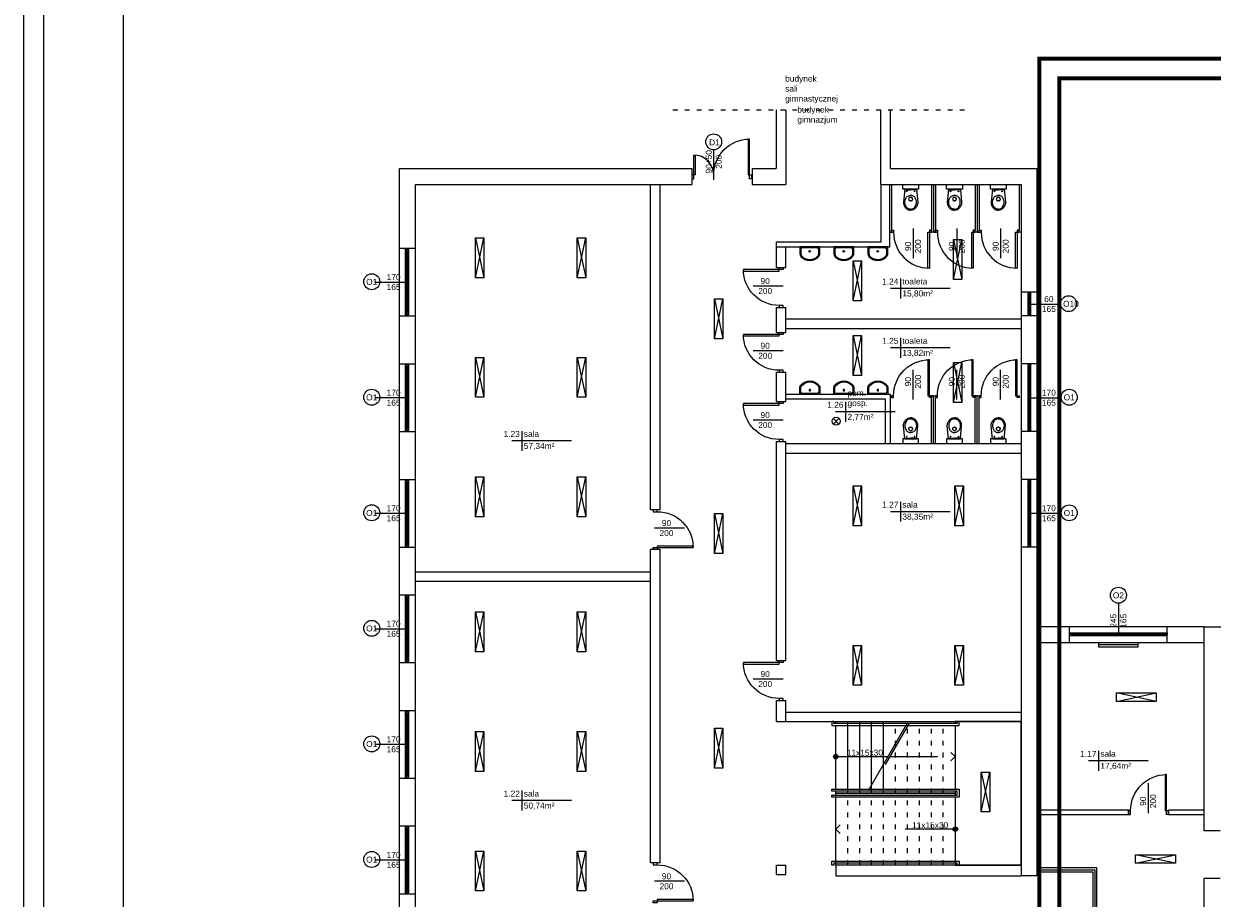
# Model space of a CAD drawing. Header units: millimetres. Extents: x 3698380 to 4312681, y 939872 to 1104488.
# Tile 2 of 93: x 3818980 to 3848815, y 1047116 to 1069064. Entities that reach past the tile are written whole.
import ezdxf
from ezdxf.enums import TextEntityAlignment as Align

# ---------------------------------------------------------------- set-up
doc = ezdxf.new("R2010")
doc.units = ezdxf.units.MM
doc.header["$LTSCALE"] = 10
doc.set_wipeout_variables(frame=1)
doc.linetypes.add('ACAD_ISO03W100', pattern=[30, 12, -18])
for name, color, linetype in [('__INST_opisy', 3, 'Continuous'), ('A_sc_istn', 252, 'Continuous'), ('A_wymiary', 1, 'Continuous')]:
    doc.layers.add(name, color=color, linetype=linetype)
doc.layers.add('tabelka', color=7, linetype='Continuous', lineweight=9)
doc.styles.get("Standard").update_dxf_attribs({"font": 'arial.ttf'})
doc.linetypes.add('TRACKS', pattern='A,0.15,[130,ltypeshp.shx,S=0.25,R=0,X=0,Y=0],0.15', length=0.3)

# ---------------------------------------------------------------- blocks, each defined once
blk = doc.blocks.new('*U466')
at = {"color": 252}
for p, q in [((-57.5, 20), (-62.5, 20)), ((-62.5, 15), (-60, 15)), ((-60, 15), (-60, 17.5)), ((-60, 17.5), (-57.5, 17.5)), ((-55, 17.5), (-60, 17.5)), ((-60, 17.5), (-60, 12.5)), ((-60, 12.5), (-55, 12.5)), ((-57.5, 17.5), (-57.5, 20)), ((102.5, 20), (-57.5, 20)), ((-55, 12.5), (-55, 17.5)), ((100, 17.5), (-55, 17.5)), ((-55, 15), (100, 15)), ((-55, 12.5), (100, 12.5)), ((-55, 12.5), (100, 12.5)), ((105, 17.5), (100, 17.5)), ((100, 17.5), (100, 12.5)), ((100, 12.5), (105, 12.5)), ((107.5, 20), (102.5, 20)), ((102.5, 20), (102.5, 17.5)), ((102.5, 17.5), (105, 17.5)), ((105, 17.5), (105, 15)), ((105, 12.5), (105, 17.5)), ((105, 15), (107.5, 15))]:
    blk.add_line(p, q, dxfattribs=at)
for points in [[(-62.5, 20), (-62.5, 15), (-60, 15)], [(107.5, 20), (107.5, 15), (105, 15)]]:
    blk.add_lwpolyline(points, dxfattribs=at)
blk = doc.blocks.new('*U338')
at = {"color": 252}
blk.add_lwpolyline([(75, 0), (0, 0)], dxfattribs=at)
for tag, p in [('S', (30, 5)), ('H', (30, -20))]:
    blk.add_attdef(tag, text='', height=15, dxfattribs=at).set_placement(p, align=Align.CENTER)
blk = doc.blocks.new('*U461')
at = {"color": 252}
for p, q in [((-2.5, 20), (-7.5, 20)), ((-7.5, 15), (-5, 15)), ((-5, 15), (-5, 17.5)), ((-5, 17.5), (-2.5, 17.5)), ((0, 17.5), (-5, 17.5)), ((-5, 17.5), (-5, 12.5)), ((-5, 12.5), (0, 12.5)), ((-2.5, 17.5), (-2.5, 20)), ((47.5, 20), (-2.5, 20)), ((0, 12.5), (0, 17.5)), ((45, 17.5), (0, 17.5)), ((0, 15), (45, 15)), ((0, 12.5), (45, 12.5)), ((0, 12.5), (45, 12.5)), ((50, 17.5), (45, 17.5)), ((45, 17.5), (45, 12.5)), ((45, 12.5), (50, 12.5)), ((52.5, 20), (47.5, 20)), ((47.5, 20), (47.5, 17.5)), ((47.5, 17.5), (50, 17.5)), ((50, 17.5), (50, 15)), ((50, 12.5), (50, 17.5)), ((50, 15), (52.5, 15))]:
    blk.add_line(p, q, dxfattribs=at)
for points in [[(-7.5, 20), (-7.5, 15), (-5, 15)], [(52.5, 20), (52.5, 15), (50, 15)]]:
    blk.add_lwpolyline(points, dxfattribs=at)
blk = doc.blocks.new('*U462')
at = {"color": 252}
for p, q in [((-95, 20), (-100, 20)), ((-100, 15), (-97.5, 15)), ((-97.5, 15), (-97.5, 17.5)), ((-97.5, 17.5), (-95, 17.5)), ((-92.5, 17.5), (-97.5, 17.5)), ((-97.5, 17.5), (-97.5, 12.5)), ((-97.5, 12.5), (-92.5, 12.5)), ((-95, 17.5), (-95, 20)), ((140, 20), (-95, 20)), ((-92.5, 12.5), (-92.5, 17.5)), ((137.5, 17.5), (-92.5, 17.5)), ((-92.5, 15), (137.5, 15)), ((-92.5, 12.5), (137.5, 12.5)), ((-92.5, 12.5), (137.5, 12.5)), ((142.5, 17.5), (137.5, 17.5)), ((137.5, 17.5), (137.5, 12.5)), ((137.5, 12.5), (142.5, 12.5)), ((145, 20), (140, 20)), ((140, 20), (140, 17.5)), ((140, 17.5), (142.5, 17.5)), ((142.5, 17.5), (142.5, 15)), ((142.5, 12.5), (142.5, 17.5)), ((142.5, 15), (145, 15))]:
    blk.add_line(p, q, dxfattribs=at)
for points in [[(-100, 20), (-100, 15), (-97.5, 15)], [(145, 20), (145, 15), (142.5, 15)]]:
    blk.add_lwpolyline(points, dxfattribs=at)
blk = doc.blocks.new('*U259')
at = {"color": 252}
blk.add_lwpolyline([(75, 0), (0, 0)], dxfattribs=at)
for tag, p in [('H', (30, 20)), ('S', (30, -5))]:
    blk.add_attdef(tag, text='', height=15, rotation=180, dxfattribs=at).set_placement(p, align=Align.CENTER)
blk = doc.blocks.new('*U212')
blk.add_lwpolyline([(90, 105), (390, 105), (390, -75), (90, -75)], close=True)
blk.add_wipeout([(80, 285), (85, 285), (85, 280), (395, 280), (395, 285), (400, 285), (400, 275), (80, 275)])
for points in [[(-75, 285), (-75, -75), (90, -75), (90, 285)], [(80, 285), (85, 285), (85, 280), (395, 280), (395, 285), (400, 285), (400, 275), (80, 275)], [(90, 285), (390, 285), (390, 105), (90, 105)]]:
    blk.add_lwpolyline(points, close=True)
for points in [[(400, 115), (400, 110), (85, 110), (85, 100), (400, 100), (400, 95), (80, 95), (80, 115)], [(80, -75), (85, -75), (85, -70), (395, -70), (395, -75), (400, -75), (400, -65), (80, -65)]]:
    blk.add_wipeout(points)
for points in [[(400, 110), (85, 110), (85, 100), (400, 100), (400, 95), (80, 95), (80, 115), (400, 115)], [(80, -75), (85, -75), (85, -70), (395, -70), (395, -75), (400, -75), (400, -65), (80, -65)]]:
    blk.add_lwpolyline(points, close=True)
blk = doc.blocks.new('*U198')
h = blk.add_hatch(color=256)
h.dxf.hatch_style = 1
h.paths.add_polyline_path([(5.6, 0, 1), (-5.6, 0, 1)])
at = {"linetype": 'ACAD_ISO03W100', "lineweight": 15}
for q in [(-289, 10.6), (-289, -10.6)]:
    blk.add_line((-299.6, 0), q, dxfattribs=at)
at = {"linetype": 'ACAD_ISO03W100'}
blk.add_line((-135.6, 0), (-299.6, 0), dxfattribs=at)
blk.add_line((-5.6, 0), (-130.6, 0))
blk.add_lwpolyline([(-184.2, -84.2), (-87, 84.2)], dxfattribs=at)
blk.add_lwpolyline([(-179.2, -84.2), (-82, 84.2)])
at = {"ltscale": 100}
blk.add_circle((0, 0), 5.61, dxfattribs=at)
blk.add_attdef('OPIS_SCHODÓW', text='', height=15, rotation=180).set_placement((-73.1, -10), align=Align.MIDDLE_CENTER)
blk = doc.blocks.new('*U199')
h = blk.add_hatch(color=256)
h.dxf.hatch_style = 1
h.paths.add_polyline_path([(5.6, 0, 1), (-5.6, 0, 1)])
at = {"linetype": 'ACAD_ISO03W100', "lineweight": 15}
for q in [(-289, 10.6), (-289, -10.6)]:
    blk.add_line((-299.6, 0), q, dxfattribs=at)
at = {"linetype": 'ACAD_ISO03W100'}
blk.add_line((-5.6, 0), (-299.6, 0), dxfattribs=at)
at = {"ltscale": 100}
blk.add_circle((0, 0), 5.61, dxfattribs=at)
blk.add_attdef('OPIS_SCHODÓW', text='', height=15).set_placement((-63.1, 10), align=Align.MIDDLE_CENTER)
blk = doc.blocks.new('*U469')
at = {"color": 252}
for points in [[(35, 900), (35, 0), (0, 0), (0, 900)], [(-50, -100), (0, -100), (0, 0), (-50, 0)], [(950, 0), (950, -100), (900, -100), (900, 0)]]:
    blk.add_lwpolyline(points, close=True, dxfattribs=at)
blk.add_arc((0, 0), 900, 0, 90, dxfattribs=at)
blk = doc.blocks.new('A$C06B75830')
blk.add_lwpolyline([(-72.7, 30), (-94.5, 30), (-94.5, -30), (-73.8, -30)])
blk.add_lwpolyline([(-81, -27), (-73.8, -27, 0.181953), (-68.1, -24.8, 0.455925), (-68.3, 25.1, 0.203273), (-74.3, 27), (-85.8, 27, 0.340204), (-91.5, 22.6), (-91.5, -22.6, 0.429071), (-86.9, -27)], format="xyb", close=True)
blk.add_lwpolyline([(-87.4, -30, 0.01945), (-86.8, -30), (-81, -30), (-73.8, -30, 0.181953), (-66.1, -27.1, 0.455925), (-66.4, 27.4, 0.199786), (-74.5, 30), (-85.8, 30)], format="xyb")
blk.add_circle((-81.5, -0.2), 2.32)
blk = doc.blocks.new('A$C2A952524')
for p, q in [((-6.5, -22.6), (26.5, -19.5)), ((-6.5, -52.4), (-6.5, -22.6)), ((-5, -22.9), (-5, -37.5)), ((12.4, -28.9), (11.1, -30.6)), ((14, -27.3), (12.4, -28.9)), ((15.7, -26.1), (14, -27.3)), ((17.3, -25.1), (15.7, -26.1)), ((19.5, -24.2), (17.3, -25.1)), ((21.6, -23.6), (19.5, -24.2)), ((24.4, -23.1), (21.6, -23.6)), ((26.7, -23), (24.4, -23.1)), ((26.5, -19.5), (30.1, -19.8)), ((28.9, -23.1), (26.7, -23)), ((31, -23.5), (28.9, -23.1)), ((30.1, -19.8), (32, -20.2)), ((33.1, -24.1), (31, -23.5)), ((32, -20.2), (33.8, -20.8)), ((35.2, -25), (33.1, -24.1)), ((33.8, -20.8), (35.7, -21.5)), ((36.6, -25.7), (35.2, -25)), ((35.7, -21.5), (37.4, -22.4)), ((38.5, -27), (36.6, -25.7)), ((37.4, -22.4), (39.1, -23.5)), ((40.3, -28.6), (38.5, -27)), ((39.1, -23.5), (40.6, -24.8)), ((41, -29.5), (40.3, -28.6)), ((40.6, -24.8), (42, -26.2)), ((42.2, -31.1), (41, -29.5)), ((42, -26.2), (43.2, -27.7)), ((43.2, -27.7), (44.2, -29.2)), ((44.2, -29.2), (45.1, -30.9)), ((-6.5, -52.4), (26.5, -55.5)), ((-5, -52.1), (-5, -37.5)), ((9.1, -35.7), (9, -37.5)), ((9.1, -39.3), (9, -37.5)), ((9.4, -34.3), (9.1, -35.7)), ((9.4, -40.7), (9.1, -39.3)), ((10.1, -32.5), (9.4, -34.3)), ((10.1, -42.5), (9.4, -40.7)), ((11.1, -30.6), (10.1, -32.5)), ((11.1, -44.4), (10.1, -42.5)), ((12.4, -46.1), (11.1, -44.4)), ((14, -47.7), (12.4, -46.1)), ((14, -37.5), (14, -36.5)), ((14, -37.5), (14, -38.5)), ((15.7, -48.9), (14, -47.7)), ((17.3, -49.9), (15.7, -48.9)), ((19.5, -50.8), (17.3, -49.9)), ((17.5, -33), (19.5, -33)), ((17.5, -42), (19.5, -42)), ((21.6, -51.4), (19.5, -50.8)), ((24.4, -51.9), (21.6, -51.4)), ((23, -36.5), (23, -37.5)), ((23, -38.5), (23, -37.5)), ((26.7, -52), (24.4, -51.9)), ((26.5, -55.5), (30.1, -55.2)), ((28.9, -51.9), (26.7, -52)), ((31, -51.5), (28.9, -51.9)), ((30.1, -55.2), (32, -54.8)), ((33.1, -50.9), (31, -51.5)), ((32, -54.8), (33.8, -54.2)), ((35.2, -50), (33.1, -50.9)), ((33.8, -54.2), (35.7, -53.5)), ((36.6, -49.4), (35.2, -50)), ((35.7, -53.5), (37.4, -52.6)), ((38.5, -48.1), (36.6, -49.4)), ((37.4, -52.6), (39.1, -51.5)), ((40.3, -46.4), (38.5, -48.1)), ((39.1, -51.5), (40.6, -50.2)), ((41, -45.6), (40.3, -46.4)), ((40.6, -50.2), (42, -48.8)), ((42.2, -43.9), (41, -45.6)), ((42, -48.8), (43.2, -47.4)), ((42.9, -32.5), (42.2, -31.1)), ((42.9, -42.5), (42.2, -43.9)), ((43.3, -33.5), (42.9, -32.5)), ((43.3, -41.5), (42.9, -42.5)), ((43.2, -47.4), (44.2, -45.8)), ((43.8, -35.3), (43.3, -33.5)), ((43.8, -39.7), (43.3, -41.5)), ((44, -37.2), (43.8, -35.3)), ((44, -37.8), (43.8, -39.7)), ((44, -37.5), (44, -37.2)), ((44, -37.5), (44, -37.8)), ((44.2, -45.8), (45.1, -44.1)), ((45.1, -30.9), (45.7, -32.5)), ((45.1, -44.1), (45.7, -42.5)), ((45.7, -32.5), (46.1, -34.2)), ((45.7, -42.5), (46.1, -40.8)), ((46.1, -34.2), (46.4, -35.9)), ((46.1, -40.8), (46.4, -39.1)), ((46.4, -35.9), (46.5, -37.5)), ((46.4, -39.1), (46.5, -37.5))]:
    blk.add_line(p, q)
for centre in [(-0.9, -27.6), (-0.9, -47.4)]:
    blk.add_circle(centre, 0.965)
for centre, start, end in [((17.5, -36.5), 90, 180), ((17.5, -38.5), 180, 270), ((19.5, -36.5), 0, 90), ((19.5, -38.5), 270, 0)]:
    blk.add_arc(centre, 3.5, start, end)
blk = doc.blocks.new('*U470')
at = {"color": 252}
for points in [[(35, 900), (35, 0), (0, 0), (0, 900)], [(-50, -50), (0, -50), (0, 0), (-50, 0)], [(950, 0), (950, -50), (900, -50), (900, 0)]]:
    blk.add_lwpolyline(points, close=True, dxfattribs=at)
blk.add_arc((0, 0), 900, 0, 90, dxfattribs=at)
blk = doc.blocks.new('*U194')
blk.add_arc((0, 0), 500, 0, 90)
blk.add_wipeout([(0, 500), (35, 500), (35, 0), (0, 0)])
blk.add_wipeout([(0, 500), (35, 500), (35, 0), (0, 0)])
blk.add_wipeout([(0, 500), (35, 500), (35, 0), (0, 0)])
for points in [[(35, 500), (35, 0), (0, 0), (0, 500)], [(-50, -100), (0, -100), (0, 0), (-50, 0)]]:
    blk.add_lwpolyline(points, close=True)
blk = doc.blocks.new('*U193')
blk.add_arc((0, 0), 900, 0, 90)
blk.add_wipeout([(0, 900), (35, 900), (35, 0), (0, 0)])
blk.add_wipeout([(0, 900), (35, 900), (35, 0), (0, 0)])
blk.add_wipeout([(0, 900), (35, 900), (35, 0), (0, 0)])
for points in [[(35, 900), (35, 0), (0, 0), (0, 900)], [(-50, -100), (0, -100), (0, 0), (-50, 0)]]:
    blk.add_lwpolyline(points, close=True)
blk = doc.blocks.new('d')
at = {"layer": 'A_sc_istn', "color": 252, "linetype": 'ACAD_ISO03W100'}
blk.add_lwpolyline([(3709175.85, 806702.02), (3716675.85, 806702.02)], dxfattribs=at)
at = {"layer": 'A_sc_istn', "color": 252}
for points in [[(3711764.74, 806702.02), (3711764.74, 805227.02)], [(3712014.74, 806702.02), (3712014.74, 804827.02)], [(3714384.92, 806702.02), (3714384.92, 804827.02)], [(3714634.96, 805227.02), (3714634.94, 806702.02)], [(3709014.74, 780227.02), (3702314.74, 780227.02), (3702314.74, 805227.02), (3709649.74, 805227.02)], [(3709649.74, 805227.02), (3709649.74, 804827.02)], [(3711164.74, 805227.04), (3711164.74, 804827.04)], [(3711164.74, 805227.02), (3711764.74, 805227.02)], [(3714634.96, 805227.02), (3718314.74, 805227.02), (3718314.74, 787477.02)], [(3708614.74, 780627.02), (3702714.74, 780627.02), (3702714.74, 804827.02), (3709649.74, 804827.02)], [(3708614.74, 796665.5), (3708614.74, 804827.02)], [(3708854.74, 796665.5), (3708854.74, 804827.02)], [(3714394.96, 804827.02), (3714394.96, 803377.02), (3711774.74, 803377.02)], [(3714614.74, 804827.02), (3714614.74, 803257.02), (3711774.74, 803257.02)], [(3714384.92, 804827.02), (3717914.74, 804827.02), (3717914.74, 787477.02)], [(3714614.74, 804827.02), (3714614.74, 803627.02), (3714690.18, 803627.02)], [(3714664.74, 804827.02), (3714664.74, 803677.02), (3714690.18, 803677.02)], [(3715714.74, 804827.02), (3715714.74, 803627.02), (3715639.3, 803627.02)], [(3715664.74, 804827.02), (3715664.74, 803677.02), (3715639.3, 803677.02)], [(3715714.74, 804827.02), (3715714.74, 803627.02), (3715790.18, 803627.02)], [(3715764.74, 804827.02), (3715764.74, 803677.02), (3715790.18, 803677.02)], [(3716814.74, 804827.02), (3716814.74, 803627.02), (3716739.3, 803627.02)], [(3716764.74, 804827.02), (3716764.74, 803677.02), (3716739.3, 803677.02)], [(3716814.74, 804827.02), (3716814.74, 803627.02), (3716890.18, 803627.02)], [(3716864.74, 804827.02), (3716864.74, 803677.02), (3716890.18, 803677.02)], [(3717914.74, 804827.02), (3717914.74, 803627.02), (3717839.3, 803627.02)], [(3717864.74, 804827.02), (3717864.74, 803677.02), (3717839.3, 803677.02)], [(3704220.46, 803486.39), (3704432.59, 802486.39)], [(3704220.46, 802486.39), (3704432.59, 803486.39)], [(3706776.66, 803486.39), (3706988.79, 802486.39)], [(3706776.66, 802486.39), (3706988.79, 803486.39)], [(3702314.74, 803227.02), (3702714.74, 803227.02)], [(3711774.74, 802740.7), (3711774.74, 803377.02)], [(3712014.74, 802740.7), (3712014.74, 803257.02)], [(3716221, 803443.34), (3716433.14, 802443.34)], [(3716221, 802443.34), (3716433.14, 803443.34)], [(3713699.7, 802908.49), (3713911.83, 801908.49)], [(3713699.7, 801908.49), (3713911.83, 802908.49)], [(3711774.74, 802740.7), (3712014.74, 802740.7)], [(3714886.39, 802466.74), (3714886.39, 801966.74)], [(3710218.34, 801956.3), (3710430.47, 800956.3)], [(3710218.34, 800956.3), (3710430.47, 801956.3)], [(3716136.39, 802216.74), (3714636.39, 802216.74)], [(3718314.78, 802127.02), (3717914.78, 802127.02)], [(3711774.74, 801114.13), (3711774.74, 801740.7)], [(3711774.74, 801740.7), (3712014.74, 801740.7)], [(3712014.74, 801114.13), (3712014.74, 801740.7)], [(3702314.76, 801527.02), (3702714.76, 801527.02)], [(3712014.74, 801457.02), (3717914.74, 801457.02)], [(3718314.78, 801527.02), (3717914.78, 801527.02)], [(3711774.74, 801114.13), (3712014.74, 801114.13)], [(3712014.74, 801217.02), (3717914.74, 801217.02)], [(3713699.7, 801033.57), (3713911.83, 800033.57)], [(3713699.7, 800033.57), (3713911.83, 801033.57)], [(3714886.39, 800976.18), (3714886.39, 800476.18)], [(3704220.46, 800486.39), (3704432.59, 799486.39)], [(3704220.46, 799486.39), (3704432.59, 800486.39)], [(3706776.66, 800486.39), (3706988.79, 799486.39)], [(3706776.66, 799486.39), (3706988.79, 800486.39)], [(3716136.39, 800726.18), (3714636.39, 800726.18)], [(3702314.74, 800327.02), (3702714.74, 800327.02)], [(3716221, 800357.92), (3716433.14, 799357.92)], [(3716221, 799357.92), (3716433.14, 800357.92)], [(3718314.74, 800327.02), (3717914.74, 800327.02)], [(3711774.74, 799376.77), (3711774.74, 800114.13)], [(3711774.74, 800114.13), (3712014.74, 800114.13)], [(3712014.74, 799376.77), (3712014.74, 800114.13)], [(3711774.74, 799376.77), (3712014.74, 799376.77)], [(3714634.96, 798327.02), (3714634.96, 799557.02), (3712014.74, 799557.02)], [(3714514.96, 798327.02), (3714514.96, 799437.02), (3712014.74, 799437.02)], [(3713508.74, 799370.34), (3713508.74, 798870.34)], [(3715714.74, 798327.02), (3715714.74, 799527.02), (3715639.3, 799527.02)], [(3715664.74, 798327.02), (3715664.74, 799477.02), (3715639.3, 799477.02)], [(3715714.74, 798327.02), (3715714.74, 799527.02), (3715790.18, 799527.02)], [(3715764.74, 798327.02), (3715764.74, 799477.02), (3715790.18, 799477.02)], [(3716814.74, 798327.02), (3716814.74, 799527.02), (3716739.3, 799527.02)], [(3716764.74, 798327.02), (3716764.74, 799477.02), (3716739.3, 799477.02)], [(3716814.74, 798327.02), (3716814.74, 799527.02), (3716890.18, 799527.02)], [(3716864.74, 798327.02), (3716864.74, 799477.02), (3716890.18, 799477.02)], [(3714758.74, 799120.34), (3713258.74, 799120.34)], [(3713203.56, 798955.69), (3713344.98, 798814.27)], [(3713344.98, 798955.69), (3713203.56, 798814.27)], [(3702314.76, 798627.02), (3702714.76, 798627.02)], [(3706633.81, 798390.01), (3705133.81, 798390.01)], [(3705383.81, 798640.01), (3705383.81, 798140.01)], [(3711774.74, 792877.01), (3711774.74, 798376.77)], [(3711774.74, 798376.77), (3712014.74, 798376.77)], [(3712014.74, 792877.01), (3712014.74, 798376.77)], [(3718314.72, 798627.02), (3717914.72, 798627.02)], [(3712014.74, 798327.02), (3717914.74, 798327.02)], [(3712014.74, 798087.02), (3717914.74, 798087.02)], [(3704220.46, 797486.39), (3704432.59, 796486.39)], [(3704220.46, 796486.39), (3704432.59, 797486.39)], [(3706776.66, 797486.39), (3706988.79, 796486.39)], [(3706776.66, 796486.39), (3706988.79, 797486.39)], [(3702314.74, 797427.02), (3702714.74, 797427.02)], [(3713699.7, 797260.22), (3713911.83, 796260.22)], [(3713699.7, 796260.22), (3713911.83, 797260.22)], [(3716255.89, 797260.22), (3716468.02, 796260.22)], [(3716255.89, 796260.22), (3716468.02, 797260.22)], [(3718314.74, 797427.02), (3717914.74, 797427.02)], [(3722514.74, 788607.02), (3722514.74, 793727.02), (3744014.74, 793727.02), (3744014.74, 797027.02)], [(3708854.74, 796665.5), (3708614.74, 796665.5)], [(3716136.39, 796615.49), (3714636.39, 796615.49)], [(3714886.39, 796865.49), (3714886.39, 796365.49)], [(3710218.34, 796567.89), (3710430.47, 795567.89)], [(3710218.34, 795567.89), (3710430.47, 796567.89)], [(3702314.76, 795727.02), (3702714.76, 795727.02)], [(3718314.72, 795727.02), (3717914.72, 795727.02)], [(3708614.74, 787800.4), (3708614.74, 795665.5)], [(3708854.74, 795665.5), (3708614.74, 795665.5)], [(3708854.74, 787800.4), (3708854.74, 795665.5)], [(3702714.74, 795107.07), (3708614.74, 795107.07)], [(3702714.74, 794867.07), (3708614.74, 794867.07)], [(3702314.74, 794527.02), (3702714.74, 794527.02)], [(3704220.46, 794097.98), (3704432.59, 793097.98)], [(3704220.46, 793097.98), (3704432.59, 794097.98)], [(3706776.66, 794097.98), (3706988.79, 793097.98)], [(3706776.66, 793097.98), (3706988.79, 794097.98)], [(3722514.74, 793727.02), (3718314.74, 793727.02)], [(3719134.42, 793327.02), (3719134.42, 793727.02)], [(3721584.42, 793327.02), (3721584.42, 793727.02)], [(3722514.74, 793327.02), (3718314.74, 793327.02)], [(3713699.7, 793260.22), (3713911.83, 792260.22)], [(3713699.7, 792260.22), (3713911.83, 793260.22)], [(3716255.89, 793260.22), (3716468.02, 792260.22)], [(3716255.89, 792260.22), (3716468.02, 793260.22)], [(3702314.76, 792827.02), (3702714.76, 792827.02)], [(3711774.74, 792877.01), (3712014.74, 792877.01)], [(3711774.74, 791347.02), (3711774.74, 791877.01)], [(3711774.74, 791877.01), (3712014.74, 791877.01)], [(3712014.74, 791347.02), (3712014.74, 791877.01)], [(3720309.27, 791852.42), (3721309.27, 792064.55)], [(3721309.27, 791852.42), (3720309.27, 792064.55)], [(3702314.74, 791627.02), (3702714.74, 791627.02)], [(3712014.74, 791587.02), (3717914.74, 791587.02)], [(3711774.74, 791347.02), (3717914.74, 791347.02)], [(3704220.46, 791097.98), (3704432.59, 790097.98)], [(3704220.46, 790097.98), (3704432.59, 791097.98)], [(3706776.66, 791097.98), (3706988.79, 790097.98)], [(3706776.66, 790097.98), (3706988.79, 791097.98)], [(3710218.34, 791179.48), (3710430.47, 790179.48)], [(3710218.34, 790179.48), (3710430.47, 791179.48)], [(3721107.72, 790361.41), (3719607.72, 790361.41)], [(3719857.72, 790611.41), (3719857.72, 790111.41)], [(3702314.76, 789927.02), (3702714.76, 789927.02)], [(3705383.81, 789613.31), (3705383.81, 789113.31)], [(3706633.81, 789363.31), (3705133.81, 789363.31)], [(3720616.18, 789127.02), (3718314.74, 789127.02)], [(3720616.18, 789007.02), (3720616.18, 789127.02)], [(3722514.74, 789127.02), (3721616.18, 789127.02)], [(3721616.18, 789007.02), (3721616.18, 789127.02)], [(3720616.18, 789007.02), (3718314.74, 789007.02)], [(3722514.74, 789007.02), (3721616.18, 789007.02)], [(3702314.74, 788727.02), (3702714.74, 788727.02)], [(3722914.74, 788607.02), (3722514.74, 788607.02)], [(3704220.46, 788097.98), (3704432.59, 787097.98)], [(3704220.46, 787097.98), (3704432.59, 788097.98)], [(3706776.66, 788097.98), (3706988.79, 787097.98)], [(3706776.66, 787097.98), (3706988.79, 788097.98)], [(3720790, 787793.16), (3721790, 788005.3)], [(3721790, 787793.16), (3720790, 788005.3)], [(3708854.74, 787800.4), (3708614.74, 787800.4)], [(3711774.74, 787507.02), (3711774.74, 787747.02)], [(3711774.74, 787747.02), (3712014.74, 787747.02)], [(3712014.74, 787507.02), (3712014.74, 787747.02)], [(3719814.74, 787677.02), (3718314.74, 787677.02)], [(3719814.74, 784827.02), (3719814.74, 787677.02)], [(3711774.74, 787507.02), (3712014.74, 787507.02)], [(3718314.74, 787477.02), (3717914.74, 787477.02)], [(3718314.74, 787627.02), (3719764.74, 787627.02), (3719764.74, 783327.02)], [(3718314.74, 787577.02), (3719714.74, 787577.02), (3719714.74, 783327.02)], [(3726964.74, 781227.02), (3722514.74, 781227.02), (3722514.74, 787407.02)], [(3722914.74, 787407.02), (3722514.74, 787407.02)], [(3702314.76, 787027.02), (3702714.76, 787027.02)]]:
    blk.add_lwpolyline(points, dxfattribs=at)
for points in [[(3714945.62, 804711.04), (3714945.62, 804827.02), (3715344.22, 804827.02), (3715344.22, 804711.04)], [(3716045.62, 804711.04), (3716045.62, 804827.02), (3716444.22, 804827.02), (3716444.22, 804711.04)], [(3717145.62, 804711.04), (3717145.62, 804827.02), (3717544.22, 804827.02), (3717544.22, 804711.04)], [(3704432.59, 803486.39), (3704432.59, 802486.39), (3704220.46, 802486.39), (3704220.46, 803486.39)], [(3706988.79, 803486.39), (3706988.79, 802486.39), (3706776.66, 802486.39), (3706776.66, 803486.39)], [(3716433.14, 803443.34), (3716433.14, 802443.34), (3716221, 802443.34), (3716221, 803443.34)], [(3713911.83, 802908.49), (3713911.83, 801908.49), (3713699.7, 801908.49), (3713699.7, 802908.49)], [(3710430.47, 801956.3), (3710430.47, 800956.3), (3710218.34, 800956.3), (3710218.34, 801956.3)], [(3713911.83, 801033.57), (3713911.83, 800033.57), (3713699.7, 800033.57), (3713699.7, 801033.57)], [(3704432.59, 800486.39), (3704432.59, 799486.39), (3704220.46, 799486.39), (3704220.46, 800486.39)], [(3706988.79, 800486.39), (3706988.79, 799486.39), (3706776.66, 799486.39), (3706776.66, 800486.39)], [(3716433.14, 800357.92), (3716433.14, 799357.92), (3716221, 799357.92), (3716221, 800357.92)], [(3714945.62, 798443), (3714945.62, 798327.02), (3715344.22, 798327.02), (3715344.22, 798443)], [(3716045.62, 798443), (3716045.62, 798327.02), (3716444.22, 798327.02), (3716444.22, 798443)], [(3717145.62, 798443), (3717145.62, 798327.02), (3717544.22, 798327.02), (3717544.22, 798443)], [(3704432.59, 797486.39), (3704432.59, 796486.39), (3704220.46, 796486.39), (3704220.46, 797486.39)], [(3706988.79, 797486.39), (3706988.79, 796486.39), (3706776.66, 796486.39), (3706776.66, 797486.39)], [(3713911.83, 797260.22), (3713911.83, 796260.22), (3713699.7, 796260.22), (3713699.7, 797260.22)], [(3716468.02, 797260.22), (3716468.02, 796260.22), (3716255.89, 796260.22), (3716255.89, 797260.22)], [(3710430.47, 796567.89), (3710430.47, 795567.89), (3710218.34, 795567.89), (3710218.34, 796567.89)], [(3704432.59, 794097.98), (3704432.59, 793097.98), (3704220.46, 793097.98), (3704220.46, 794097.98)], [(3706988.79, 794097.98), (3706988.79, 793097.98), (3706776.66, 793097.98), (3706776.66, 794097.98)], [(3720859.42, 793327.02), (3719859.42, 793327.02), (3719859.42, 793227.02), (3720859.42, 793227.02)], [(3713911.83, 793260.22), (3713911.83, 792260.22), (3713699.7, 792260.22), (3713699.7, 793260.22)], [(3716468.02, 793260.22), (3716468.02, 792260.22), (3716255.89, 792260.22), (3716255.89, 793260.22)], [(3720309.27, 792064.55), (3721309.27, 792064.55), (3721309.27, 791852.42), (3720309.27, 791852.42)], [(3704432.59, 791097.98), (3704432.59, 790097.98), (3704220.46, 790097.98), (3704220.46, 791097.98)], [(3706988.79, 791097.98), (3706988.79, 790097.98), (3706776.66, 790097.98), (3706776.66, 791097.98)], [(3710430.47, 791179.48), (3710430.47, 790179.48), (3710218.34, 790179.48), (3710218.34, 791179.48)], [(3704432.59, 788097.98), (3704432.59, 787097.98), (3704220.46, 787097.98), (3704220.46, 788097.98)], [(3706988.79, 788097.98), (3706988.79, 787097.98), (3706776.66, 787097.98), (3706776.66, 788097.98)], [(3720790, 788005.3), (3721790, 788005.3), (3721790, 787793.16), (3720790, 787793.16)]]:
    blk.add_lwpolyline(points, close=True, dxfattribs=at)
at = {"layer": 'A_sc_istn', "color": 252, "linetype": 'TRACKS', "ltscale": 20}
blk.add_lwpolyline([(3720859.42, 793277.02), (3719859.42, 793277.02)], dxfattribs=at)
at = {"layer": 'A_sc_istn', "color": 252}
for centre, radius in [((3701615.72, 802387.2), 200), ((3719110.34, 801836.03), 200), ((3701615.72, 799487.2), 200), ((3719125.17, 799486.92), 200), ((3713274.27, 798884.98), 100), ((3701615.72, 796587.2), 200), ((3719125.17, 796586.92), 200), ((3720360.72, 794518.12), 200), ((3701615.72, 793687.2), 200), ((3701615.72, 790787.2), 200), ((3701615.72, 787887.2), 200)]:
    blk.add_circle(centre, radius, dxfattribs=at)
for name, p, xscale, yscale, zscale, rotation in [('A$C2A952524', (3715519.76, 804645.73), 10, 10, 10, 270), ('A$C2A952524', (3716619.76, 804645.73), 10, 10, 10, 270), ('A$C2A952524', (3717719.76, 804645.73), 10, 10, 10, 270), ('*U466', (3702664.7, 802602.02), -10, 10, 10, 90), ('A$C06B75830', (3712612.79, 802471.37), 8.333333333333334, 8.333333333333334, 8.333333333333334, 270), ('A$C06B75830', (3713466.09, 802471.37), 8.333333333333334, 8.333333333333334, 8.333333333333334, 270), ('A$C06B75830', (3714319.39, 802471.37), 8.333333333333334, 8.333333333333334, 8.333333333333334, 270), ('*U461', (3717964.79, 802052.02), 10, 10, 10, 270), ('*U466', (3702664.7, 799702.02), -10, 10, 10, 90), ('*U466', (3717964.79, 799702.02), 10, 10, 10, 270), ('A$C06B75830', (3712614.56, 800344.55), -8.333333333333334, 8.333333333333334, 8.333333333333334, 270), ('A$C06B75830', (3713467.87, 800344.55), -8.333333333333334, 8.333333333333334, 8.333333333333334, 270), ('A$C06B75830', (3714321.16, 800344.55), -8.333333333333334, 8.333333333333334, 8.333333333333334, 270), ('A$C2A952524', (3715519.76, 798508.31), -10, 10, 10, 270), ('A$C2A952524', (3716619.76, 798508.31), -10, 10, 10, 270), ('A$C2A952524', (3717719.76, 798508.31), -10, 10, 10, 270), ('*U466', (3702664.7, 796802.02), -10, 10, 10, 90), ('*U466', (3717964.79, 796802.02), 10, 10, 10, 270), ('*U466', (3702664.7, 793902.02), -10, 10, 10, 90), ('*U466', (3702664.7, 791002.02), -10, 10, 10, 90), ('*U466', (3702664.7, 788102.02), -10, 10, 10, 90)]:
    blk.add_blockref(name, p, dxfattribs=dict(at, xscale=xscale, yscale=yscale, zscale=zscale, rotation=rotation))
at = {"layer": 'A_sc_istn', "color": 252, "rotation": 180}
for p in [(3715614.74, 803627.02), (3716714.74, 803627.02), (3717814.74, 803627.02)]:
    blk.add_blockref('*U470', p, dxfattribs=at)
at = {"layer": 'A_sc_istn', "color": 252, "linetype": 'ACAD_ISO03W100'}
ref = blk.add_blockref('*U259', (3715203.45, 802974.85), dxfattribs=dict(at, xscale=-10, yscale=10, zscale=10, rotation=270))
ref.add_attrib('S', '90', dxfattribs={"layer": '0', "color": 252, "height": 150, "rotation": 90}).set_placement((3715153.45, 803274.85), align=Align.CENTER)
ref.add_attrib('H', '200', dxfattribs={"layer": '0', "color": 252, "height": 150, "rotation": 90}).set_placement((3715403.45, 803274.85), align=Align.CENTER)
ref = blk.add_blockref('*U259', (3716303.45, 802974.85), dxfattribs=dict(at, xscale=-10, yscale=10, zscale=10, rotation=270))
ref.add_attrib('S', '90', dxfattribs={"layer": '0', "color": 252, "height": 150, "rotation": 90}).set_placement((3716253.45, 803274.85), align=Align.CENTER)
ref.add_attrib('H', '200', dxfattribs={"layer": '0', "color": 252, "height": 150, "rotation": 90}).set_placement((3716503.45, 803274.85), align=Align.CENTER)
ref = blk.add_blockref('*U259', (3717403.45, 802974.85), dxfattribs=dict(at, xscale=-10, yscale=10, zscale=10, rotation=270))
ref.add_attrib('S', '90', dxfattribs={"layer": '0', "color": 252, "height": 150, "rotation": 90}).set_placement((3717353.45, 803274.85), align=Align.CENTER)
ref.add_attrib('H', '200', dxfattribs={"layer": '0', "color": 252, "height": 150, "rotation": 90}).set_placement((3717603.45, 803274.85), align=Align.CENTER)
ref = blk.add_blockref('*U338', (3702464.7, 802377.02), dxfattribs=dict(at, xscale=-10, yscale=10, zscale=10))
ref.add_attrib('S', '170', dxfattribs={"layer": '0', "color": 252, "height": 150}).set_placement((3702164.7, 802427.02), align=Align.CENTER)
ref.add_attrib('H', '165', dxfattribs={"layer": '0', "color": 252, "height": 150}).set_placement((3702164.7, 802177.02), align=Align.CENTER)
at = {"layer": 'A_sc_istn', "color": 252, "xscale": -1}
for p, rotation in [((3711844.74, 802690.7), 90), ((3711844.74, 801064.13), 90), ((3711844.74, 799326.77), 90), ((3708784.74, 795715.5), 270), ((3711844.74, 792827.01), 90), ((3708784.74, 786850.4), 270)]:
    blk.add_blockref('*U469', p, dxfattribs=dict(at, rotation=rotation))
at = {"layer": 'A_sc_istn', "color": 252, "linetype": 'ACAD_ISO03W100', "xscale": 10, "yscale": 10, "zscale": 10}
for p in [(3711192.57, 802279.41), (3711192.57, 800652.84), (3711192.57, 798915.48), (3708715.08, 796204.2), (3711192.57, 792415.72), (3708715.08, 787339.11)]:
    blk.add_blockref('*U338', p, dxfattribs=at).add_auto_attribs({'S': '90', 'H': '200'})
at = {"layer": 'A_sc_istn', "color": 252, "linetype": 'ACAD_ISO03W100'}
ref = blk.add_blockref('*U338', (3718914.78, 801826.74), dxfattribs=dict(at, xscale=-10, yscale=10, zscale=10))
ref.add_attrib('S', '60', dxfattribs={"layer": '0', "color": 252, "height": 150}).set_placement((3718614.78, 801876.74), align=Align.CENTER)
ref.add_attrib('H', '165', dxfattribs={"layer": '0', "color": 252, "height": 150}).set_placement((3718614.78, 801626.74), align=Align.CENTER)
at = {"layer": 'A_sc_istn', "color": 252, "xscale": -1}
for name, p in [('*U470', (3715614.74, 799527.02)), ('*U470', (3716714.74, 799527.02)), ('*U470', (3717814.74, 799527.02)), ('*U469', (3721566.18, 789117.02))]:
    blk.add_blockref(name, p, dxfattribs=at)
at = {"layer": 'A_sc_istn', "color": 252, "linetype": 'ACAD_ISO03W100', "xscale": 10, "yscale": 10, "zscale": 10, "rotation": 270}
for p in [(3715203.45, 800179.2), (3716303.45, 800179.2), (3717403.45, 800179.2)]:
    blk.add_blockref('*U259', p, dxfattribs=at).add_auto_attribs({'S': '90', 'H': '200'})
at = {"layer": 'A_sc_istn', "color": 252, "linetype": 'ACAD_ISO03W100'}
ref = blk.add_blockref('*U338', (3702464.7, 799477.02), dxfattribs=dict(at, xscale=-10, yscale=10, zscale=10))
ref.add_attrib('S', '170', dxfattribs={"layer": '0', "color": 252, "height": 150}).set_placement((3702164.7, 799527.02), align=Align.CENTER)
ref.add_attrib('H', '165', dxfattribs={"layer": '0', "color": 252, "height": 150}).set_placement((3702164.7, 799277.02), align=Align.CENTER)
ref = blk.add_blockref('*U338', (3718914.78, 799476.74), dxfattribs=dict(at, xscale=-10, yscale=10, zscale=10))
ref.add_attrib('S', '170', dxfattribs={"layer": '0', "color": 252, "height": 150}).set_placement((3718614.78, 799526.74), align=Align.CENTER)
ref.add_attrib('H', '165', dxfattribs={"layer": '0', "color": 252, "height": 150}).set_placement((3718614.78, 799276.74), align=Align.CENTER)
ref = blk.add_blockref('*U338', (3702464.7, 796577.02), dxfattribs=dict(at, xscale=-10, yscale=10, zscale=10))
ref.add_attrib('S', '170', dxfattribs={"layer": '0', "color": 252, "height": 150}).set_placement((3702164.7, 796627.02), align=Align.CENTER)
ref.add_attrib('H', '165', dxfattribs={"layer": '0', "color": 252, "height": 150}).set_placement((3702164.7, 796377.02), align=Align.CENTER)
ref = blk.add_blockref('*U338', (3718914.78, 796576.74), dxfattribs=dict(at, xscale=-10, yscale=10, zscale=10))
ref.add_attrib('S', '170', dxfattribs={"layer": '0', "color": 252, "height": 150}).set_placement((3718614.78, 796626.74), align=Align.CENTER)
ref.add_attrib('H', '165', dxfattribs={"layer": '0', "color": 252, "height": 150}).set_placement((3718614.78, 796376.74), align=Align.CENTER)
ref = blk.add_blockref('*U259', (3720359.42, 793577.05), dxfattribs=dict(at, xscale=-10, yscale=10, zscale=10, rotation=270))
ref.add_attrib('S', '245', dxfattribs={"layer": '0', "color": 252, "height": 150, "rotation": 90}).set_placement((3720309.42, 793877.05), align=Align.CENTER)
ref.add_attrib('H', '165', dxfattribs={"layer": '0', "color": 252, "height": 150, "rotation": 90}).set_placement((3720559.42, 793877.05), align=Align.CENTER)
ref = blk.add_blockref('*U338', (3702464.7, 793677.02), dxfattribs=dict(at, xscale=-10, yscale=10, zscale=10))
ref.add_attrib('S', '170', dxfattribs={"layer": '0', "color": 252, "height": 150}).set_placement((3702164.7, 793727.02), align=Align.CENTER)
ref.add_attrib('H', '165', dxfattribs={"layer": '0', "color": 252, "height": 150}).set_placement((3702164.7, 793477.02), align=Align.CENTER)
at = {"layer": 'A_sc_istn', "color": 252, "xscale": -10, "yscale": 10, "zscale": 10}
blk.add_blockref('*U462', (3720584.42, 793377.05), dxfattribs=at)
at = {"layer": 'A_sc_istn', "color": 252, "linetype": 'ACAD_ISO03W100'}
ref = blk.add_blockref('*U338', (3702464.7, 790777.02), dxfattribs=dict(at, xscale=-10, yscale=10, zscale=10))
ref.add_attrib('S', '170', dxfattribs={"layer": '0', "color": 252, "height": 150}).set_placement((3702164.7, 790827.02), align=Align.CENTER)
ref.add_attrib('H', '165', dxfattribs={"layer": '0', "color": 252, "height": 150}).set_placement((3702164.7, 790577.02), align=Align.CENTER)
ref = blk.add_blockref('*U259', (3721104.18, 789047.36), dxfattribs=dict(at, xscale=-10, yscale=10, zscale=10, rotation=270))
ref.add_attrib('S', '90', dxfattribs={"layer": '0', "color": 252, "height": 150, "rotation": 90}).set_placement((3721054.18, 789347.36), align=Align.CENTER)
ref.add_attrib('H', '200', dxfattribs={"layer": '0', "color": 252, "height": 150, "rotation": 90}).set_placement((3721304.18, 789347.36), align=Align.CENTER)
ref = blk.add_blockref('*U338', (3702464.7, 787877.02), dxfattribs=dict(at, xscale=-10, yscale=10, zscale=10))
ref.add_attrib('S', '170', dxfattribs={"layer": '0', "color": 252, "height": 150}).set_placement((3702164.7, 787927.02), align=Align.CENTER)
ref.add_attrib('H', '165', dxfattribs={"layer": '0', "color": 252, "height": 150}).set_placement((3702164.7, 787677.02), align=Align.CENTER)
at = {"layer": 'A_sc_istn', "color": 252, "char_height": 300}
for s, width, insert, attachment_point in [('{\\H0.5x;budynek sali gimnastycznej}', 407.35, (3711994, 806863.73), 7), ('{\\H0.5x;budynek gimnazjum}', 232.5953, (3712299.12, 806336.99), 7), ('{\\H0.5x;O1}', 232.5953, (3701476.02, 802307.24), 7), ('{\\H0.5x;1.24}', 232.5953, (3714836.39, 802316.74), 9), ('{\\H0.5x;toaleta}', 232.5953, (3714936.39, 802316.74), 7), ('{\\H0.5x;15,80m²}', 232.5953, (3714936.39, 802166.74), 1), ('{\\H0.5x;O10}', 232.5953, (3718970.63, 801756.07), 7), ('{\\H0.5x;1.25}', 232.5953, (3714836.39, 800826.18), 9), ('{\\H0.5x;toaleta}', 232.5953, (3714936.39, 800826.18), 7), ('{\\H0.5x;13,82m²}', 232.5953, (3714936.39, 800676.18), 1), ('{\\H0.5x;pom. gosp.}', 232.5953, (3713558.74, 799220.34), 7), ('{\\H0.5x;O1}', 232.5953, (3701476.02, 799407.24), 7), ('{\\H0.5x;1.26}', 232.5953, (3713458.74, 799220.34), 9), ('{\\H0.5x;O1}', 232.5953, (3718985.47, 799406.95), 7), ('{\\H0.5x;2,77m²}', 232.5953, (3713558.74, 799070.34), 1), ('{\\H0.5x;1.23}', 232.5953, (3705333.81, 798490.01), 9), ('{\\H0.5x;sala}', 232.5953, (3705433.81, 798490.01), 7), ('{\\H0.5x;57,34m²}', 232.5953, (3705433.81, 798340.01), 1), ('{\\H0.5x;O1}', 232.5953, (3701476.02, 796507.24), 7), ('{\\H0.5x;1.27}', 232.5953, (3714836.39, 796715.49), 9), ('{\\H0.5x;38,35m²}', 232.5953, (3714936.39, 796565.49), 1), ('{\\H0.5x;sala}', 232.5953, (3714936.39, 796715.49), 7), ('{\\H0.5x;O1}', 232.5953, (3718985.47, 796506.95), 7), ('{\\H0.5x;O2}', 232.5953, (3720221.02, 794438.15), 7), ('{\\H0.5x;O1}', 232.5953, (3701476.02, 793607.24), 7), ('{\\H0.5x;O1}', 232.5953, (3701476.02, 790707.24), 7), ('{\\H0.5x;sala}', 232.5953, (3719907.72, 790461.41), 7), ('{\\H0.5x;1.17}', 232.5953, (3719807.72, 790461.41), 9), ('{\\H0.5x;17,64m²}', 232.5953, (3719907.72, 790311.41), 1), ('{\\H0.5x;1.22}', 232.5953, (3705333.81, 789463.31), 9), ('{\\H0.5x;sala}', 232.5953, (3705433.81, 789463.31), 7), ('{\\H0.5x;50,74m²}', 232.5953, (3705433.81, 789313.31), 1), ('{\\H0.5x;O1}', 232.5953, (3701476.02, 787807.24), 7)]:
    blk.add_mtext_dynamic_manual_height_columns(s, width=width, gutter_width=12.5, heights=[0], dxfattribs=dict(at, insert=insert, attachment_point=attachment_point))
at = {"layer": 'A_sc_istn', "color": 252}
blk.add_blockref('*U194', (3709699.74, 805067.18), dxfattribs=at)
at = {"layer": 'A_sc_istn', "color": 252, "xscale": 10, "yscale": 10, "zscale": 10, "rotation": 180}
blk.add_blockref('*U212', (3717164.74, 790597.02), dxfattribs=at)
at = {"layer": 'A_sc_istn', "color": 252}
for points in [[(3713564.74, 789547.02), (3713564.74, 791347.02)], [(3713864.74, 789547.02), (3713864.74, 791347.02)], [(3714164.74, 789547.02), (3714164.74, 791347.02)], [(3714464.74, 789547.02), (3714464.74, 791347.02)], [(3716918.41, 790077.77), (3717130.54, 789077.77)], [(3716918.41, 789077.77), (3717130.54, 790077.77)], [(3717914.74, 787747.02), (3713264.74, 787747.02), (3713264.74, 787477.02), (3717914.74, 787477.02)]]:
    blk.add_lwpolyline(points, dxfattribs=at)
at = {"layer": 'A_sc_istn', "color": 252, "linetype": 'ACAD_ISO03W100'}
for points in [[(3714764.74, 789547.02), (3714764.74, 791347.02)], [(3715064.74, 789547.02), (3715064.74, 791347.02)], [(3715364.74, 789547.02), (3715364.74, 791347.02)], [(3715664.74, 789547.02), (3715664.74, 791347.02)], [(3715964.74, 789547.02), (3715964.74, 791347.02)], [(3713564.74, 787747.02), (3713564.74, 789547.02)], [(3713864.74, 787747.02), (3713864.74, 789547.02)], [(3714164.74, 787747.02), (3714164.74, 789547.02)], [(3714464.74, 787747.02), (3714464.74, 789547.02)], [(3714764.74, 787747.02), (3714764.74, 789547.02)], [(3715064.74, 787747.02), (3715064.74, 789547.02)], [(3715364.74, 787747.02), (3715364.74, 789547.02)], [(3715664.74, 787747.02), (3715664.74, 789547.02)], [(3715964.74, 787747.02), (3715964.74, 789547.02)]]:
    blk.add_lwpolyline(points, dxfattribs=at)
at = {"layer": 'A_sc_istn', "color": 252}
blk.add_lwpolyline([(3717130.54, 790077.77), (3717130.54, 789077.77), (3716918.41, 789077.77), (3716918.41, 790077.77)], close=True, dxfattribs=at)
at = {"layer": 'A_sc_istn', "color": 252, "xscale": -1}
blk.add_blockref('*U193', (3711099.74, 805067.18), dxfattribs=at)
at = {"layer": 'A_sc_istn', "color": 252, "xscale": 10, "yscale": 10, "zscale": 10, "rotation": 180}
blk.add_blockref('*U198', (3713264.74, 790467.02), dxfattribs=at).add_auto_attribs({'OPIS_SCHODÓW': '11x15x30'})
at = {"layer": 'A_sc_istn', "color": 252, "linetype": 'ACAD_ISO03W100', "xscale": 10, "yscale": 10, "zscale": 10}
blk.add_blockref('*U199', (3716264.74, 788647.02), dxfattribs=at).add_auto_attribs({'OPIS_SCHODÓW': '11x15x30'})
at = {"layer": 'A_sc_istn', "color": 252}
blk.add_lwpolyline([(3711164.74, 804827.04), (3712014.74, 804827.02)], dxfattribs=at)
blk.add_circle((3710199.74, 805897.18), 200, dxfattribs=at)
at = {"layer": 'A_sc_istn', "color": 252, "xscale": 10, "yscale": 10, "zscale": 10, "rotation": 270}
blk.add_blockref('*U259', (3710199.74, 805697.18), dxfattribs=at).add_auto_attribs({'S': '90+50', 'H': '200'})
at = {"layer": 'A_sc_istn', "color": 252, "insert": (3710084.31, 805809.46), "char_height": 300, "attachment_point": 7}
blk.add_mtext_dynamic_manual_height_columns('{\\H0.5x;D1}', width=232.5953, gutter_width=12.5, heights=[0], dxfattribs=at)

msp = doc.modelspace()

# ---------------------------------------------------------------- block references
at = {"layer": 'A_wymiary'}
msp.add_blockref('d', (126100, 260203), dxfattribs=at)

# ---------------------------------------------------------------- next in the draw order: linework, layer by layer
at = {"layer": '__INST_opisy', "ltscale": 2, "const_width": 100}
msp.add_lwpolyline([(3844474, 1068191), (3886474, 1068191), (3886474, 1038491), (3844474, 1038491), (3844474, 1068191)], dxfattribs=at)
msp.add_lwpolyline([(3844974, 1067691), (3885974, 1067691), (3885974, 1038991), (3844974, 1038991)], close=True, dxfattribs=at)
at = {"layer": 'DEFPOINTS'}
msp.add_lwpolyline([(3819480, 1027322), (3819480, 1085722), (3908480, 1085722), (3908480, 1027322)], close=True, dxfattribs=at)
at = {"layer": 'tabelka'}
for points in [[(3818980, 1026822), (3818980, 1086222), (3908980, 1086222), (3908980, 1026822)], [(3821480, 1027322), (3821480, 1085722), (3908480, 1085722), (3908480, 1027322)]]:
    msp.add_lwpolyline(points, close=True, dxfattribs=at)

doc.saveas('drawing.dxf')
